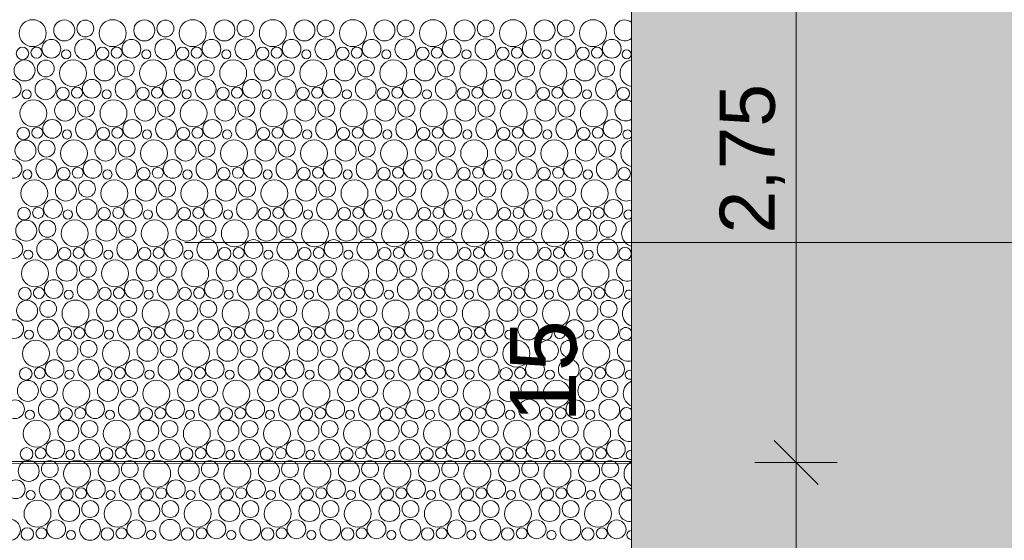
# Model space of a CAD drawing. Header units: metres. Extents: x -167 to 338, y -186 to 508.
# Tile 167 of 256: x 74.88 to 79.36, y 42.65 to 45.01. Entities that reach past the tile are written whole.
import ezdxf
from ezdxf.enums import TextEntityAlignment as Align

# ---------------------------------------------------------------- set-up
doc = ezdxf.new("R2010")
doc.units = ezdxf.units.M
doc.header["$MEASUREMENT"] = 0
doc.linetypes.add('LINE_LT_20', pattern=[11, 2, -0.9, 0.1, -0.9, 4, -1, 2, -0.1])
doc.linetypes.add('Öffnungslinie Tür Fenster', pattern=[0.23, 0.15, -0.08])
for name, color, linetype in [('60 Gelände 2D Übersicht', 7, 'Continuous'), ('60 Stellplätze', 7, 'Continuous'), ('94 Genehmigungsplanung Bemaßung', 7, 'Continuous'), ('PB-L-Baugrenze', 7, 'Continuous')]:
    doc.layers.add(name, color=color, linetype=linetype)
doc.styles.add('ERSTELLTER_STIL_1', font='arial.ttf')
doc.styles.add('ERSTELLTER_STIL_2', font='arial.ttf')
doc.dimstyles.new('ERSTELLTER_STIL__1', dxfattribs={"dimtxt": 0.25, "dimasz": 0.19, "dimexe": 0.18, "dimexo": 0.1, "dimgap": 0, "dimtad": 1, "dimtih": 1, "dimtoh": 1, "dimzin": 0, "dimdsep": 46, "dimtxsty": 'ERSTELLTER_STIL_1', "dimblk": 'ARROWHEAD_6', "dimblk1": 'ARROWHEAD_6', "dimblk2": 'ARROWHEAD_6', "dimcen": 0.09, "dimclrd": 7, "dimclre": 7, "dimclrt": 7, "dimazin": 0, "dimtfac": 1, "dimtdec": 4, "dimtmove": 0, "dimatfit": 3, "dimfxl": 1, "dimtolj": 1, "dimtzin": 0, "dimarcsym": 0})
doc.dimstyles.new('ERSTELLTER_STIL__2', dxfattribs={"dimtxt": 0.25, "dimasz": 0.19, "dimexe": 0.18, "dimexo": 0.1, "dimgap": 0, "dimtad": 1, "dimzin": 0, "dimdsep": 46, "dimtxsty": 'ERSTELLTER_STIL_1', "dimblk": 'ARROWHEAD_6', "dimblk1": 'ARROWHEAD_6', "dimblk2": 'ARROWHEAD_6', "dimcen": 0.09, "dimclrd": 7, "dimclre": 7, "dimclrt": 7, "dimazin": 0, "dimtfac": 1, "dimtdec": 4, "dimtmove": 0, "dimatfit": 3, "dimfxl": 1, "dimtolj": 1, "dimtzin": 0, "dimarcsym": 0})

# ---------------------------------------------------------------- blocks, each defined once
blk = doc.blocks.new('*X43', base_point=(27236.1321, 33357.279))
at = {"layer": '60 Gelände 2D Übersicht', "color": 9, "linetype": 'Continuous', "lineweight": 18}
for centre, radius in [((74.9437, 44.9506), 0.0612), ((75.0873, 44.9631), 0.0477), ((75.1833, 44.9719), 0.0384), ((75.3074, 44.9506), 0.0612), ((75.451, 44.9631), 0.0477), ((75.547, 44.9719), 0.0384), ((75.6711, 44.9506), 0.0612), ((75.8147, 44.9631), 0.0477), ((75.9107, 44.9719), 0.0384), ((76.0348, 44.9506), 0.0612), ((76.1784, 44.9631), 0.0477), ((76.2744, 44.9719), 0.0384), ((76.3985, 44.9506), 0.0612), ((76.5421, 44.9631), 0.0477), ((76.6381, 44.9719), 0.0384), ((76.7622, 44.9506), 0.0612), ((76.9058, 44.9631), 0.0477), ((77.0018, 44.9719), 0.0384), ((77.1259, 44.9506), 0.0612), ((77.2695, 44.9631), 0.0477), ((77.3655, 44.9719), 0.0384), ((77.4896, 44.9506), 0.0612), ((75.0288, 44.8797), 0.0426), ((75.1823, 44.8776), 0.0473), ((75.3925, 44.8797), 0.0426), ((75.546, 44.8776), 0.0473), ((75.7562, 44.8797), 0.0426), ((75.9097, 44.8776), 0.0473), ((76.1199, 44.8797), 0.0426), ((76.2734, 44.8776), 0.0473), ((76.4836, 44.8797), 0.0426), ((76.6371, 44.8776), 0.0473), ((76.8473, 44.8797), 0.0426), ((77.0008, 44.8776), 0.0473), ((77.211, 44.8797), 0.0426), ((77.3645, 44.8776), 0.0473), ((77.5747, 44.8797), 0.0426), ((74.8976, 44.8584), 0.0286), ((74.9614, 44.862), 0.0251), ((75.0962, 44.8543), 0.0207), ((75.2613, 44.8584), 0.0286), ((75.3251, 44.862), 0.0251), ((75.4599, 44.8543), 0.0207), ((75.625, 44.8584), 0.0286), ((75.6888, 44.862), 0.0251), ((75.8236, 44.8543), 0.0207), ((75.9887, 44.8584), 0.0286), ((76.0525, 44.862), 0.0251), ((76.1873, 44.8543), 0.0207), ((76.3524, 44.8584), 0.0286), ((76.4162, 44.862), 0.0251), ((76.551, 44.8543), 0.0207), ((76.7161, 44.8584), 0.0286), ((76.78, 44.862), 0.0251), ((76.9147, 44.8543), 0.0207), ((77.0798, 44.8584), 0.0286), ((77.1437, 44.862), 0.0251), ((77.2784, 44.8543), 0.0207), ((77.4435, 44.8584), 0.0286), ((77.5074, 44.862), 0.0251), ((77.6421, 44.8543), 0.0207), ((74.9073, 44.7811), 0.0477), ((75.0033, 44.7899), 0.0384), ((75.1274, 44.7686), 0.0612), ((75.271, 44.7811), 0.0477), ((75.367, 44.7899), 0.0384), ((75.4911, 44.7686), 0.0612), ((75.6347, 44.7811), 0.0477), ((75.7307, 44.7899), 0.0384), ((75.8548, 44.7686), 0.0612), ((75.9984, 44.7811), 0.0477), ((76.0944, 44.7899), 0.0384), ((76.2185, 44.7686), 0.0612), ((76.3621, 44.7811), 0.0477), ((76.4581, 44.7899), 0.0384), ((76.5822, 44.7686), 0.0612), ((76.7258, 44.7811), 0.0477), ((76.8218, 44.7899), 0.0384), ((76.9459, 44.7686), 0.0612), ((77.0895, 44.7811), 0.0477), ((77.1855, 44.7899), 0.0384), ((77.3096, 44.7686), 0.0612), ((77.4532, 44.7811), 0.0477), ((77.5492, 44.7899), 0.0384), ((74.8488, 44.6977), 0.0426), ((75.0023, 44.6956), 0.0473), ((75.2125, 44.6977), 0.0426), ((75.366, 44.6956), 0.0473), ((75.5762, 44.6977), 0.0426), ((75.7297, 44.6956), 0.0473), ((75.9399, 44.6977), 0.0426), ((76.0934, 44.6956), 0.0473), ((76.3036, 44.6977), 0.0426), ((76.4571, 44.6956), 0.0473), ((76.6673, 44.6977), 0.0426), ((76.8208, 44.6956), 0.0473), ((77.031, 44.6977), 0.0426), ((77.1845, 44.6956), 0.0473), ((77.3947, 44.6977), 0.0426), ((77.5482, 44.6956), 0.0473), ((74.9162, 44.6723), 0.0207), ((75.0813, 44.6765), 0.0286), ((75.1451, 44.68), 0.0251), ((75.2799, 44.6723), 0.0207), ((75.445, 44.6765), 0.0286), ((75.5088, 44.68), 0.0251), ((75.6436, 44.6723), 0.0207), ((75.8087, 44.6765), 0.0286), ((75.8725, 44.68), 0.0251), ((76.0073, 44.6723), 0.0207), ((76.1724, 44.6765), 0.0286), ((76.2362, 44.68), 0.0251), ((76.371, 44.6723), 0.0207), ((76.5361, 44.6765), 0.0286), ((76.6, 44.68), 0.0251), ((76.7347, 44.6723), 0.0207), ((76.8998, 44.6765), 0.0286), ((76.9637, 44.68), 0.0251), ((77.0984, 44.6723), 0.0207), ((77.2635, 44.6765), 0.0286), ((77.3274, 44.68), 0.0251), ((77.4621, 44.6723), 0.0207), ((77.6272, 44.6765), 0.0286), ((74.9474, 44.5866), 0.0612), ((75.091, 44.5991), 0.0477), ((75.187, 44.6079), 0.0384), ((75.3111, 44.5866), 0.0612), ((75.4547, 44.5991), 0.0477), ((75.5507, 44.6079), 0.0384), ((75.6748, 44.5866), 0.0612), ((75.8184, 44.5991), 0.0477), ((75.9144, 44.6079), 0.0384), ((76.0385, 44.5866), 0.0612), ((76.1821, 44.5991), 0.0477), ((76.2781, 44.6079), 0.0384), ((76.4022, 44.5866), 0.0612), ((76.5458, 44.5991), 0.0477), ((76.6418, 44.6079), 0.0384), ((76.7659, 44.5866), 0.0612), ((76.9095, 44.5991), 0.0477), ((77.0055, 44.6079), 0.0384), ((77.1296, 44.5866), 0.0612), ((77.2732, 44.5991), 0.0477), ((77.3692, 44.6079), 0.0384), ((77.4933, 44.5866), 0.0612), ((75.0325, 44.5157), 0.0426), ((75.186, 44.5136), 0.0473), ((75.3962, 44.5157), 0.0426), ((75.5497, 44.5136), 0.0473), ((75.7599, 44.5157), 0.0426), ((75.9134, 44.5136), 0.0473), ((76.1236, 44.5157), 0.0426), ((76.2771, 44.5136), 0.0473), ((76.4873, 44.5157), 0.0426), ((76.6408, 44.5136), 0.0473), ((76.851, 44.5157), 0.0426), ((77.0045, 44.5136), 0.0473), ((77.2147, 44.5157), 0.0426), ((77.3682, 44.5136), 0.0473), ((77.5784, 44.5157), 0.0426), ((74.9013, 44.4945), 0.0286), ((74.9651, 44.498), 0.0251), ((75.0999, 44.4903), 0.0207), ((75.265, 44.4945), 0.0286), ((75.3288, 44.498), 0.0251), ((75.4636, 44.4903), 0.0207), ((75.6287, 44.4945), 0.0286), ((75.6925, 44.498), 0.0251), ((75.8273, 44.4903), 0.0207), ((75.9924, 44.4945), 0.0286), ((76.0562, 44.498), 0.0251), ((76.191, 44.4903), 0.0207), ((76.3561, 44.4945), 0.0286), ((76.42, 44.498), 0.0251), ((76.5547, 44.4903), 0.0207), ((76.7198, 44.4945), 0.0286), ((76.7837, 44.498), 0.0251), ((76.9184, 44.4903), 0.0207), ((77.0835, 44.4945), 0.0286), ((77.1474, 44.498), 0.0251), ((77.2821, 44.4903), 0.0207), ((77.4472, 44.4945), 0.0286), ((77.5111, 44.498), 0.0251), ((74.911, 44.4171), 0.0477), ((75.007, 44.4259), 0.0384), ((75.1311, 44.4047), 0.0612), ((75.2747, 44.4171), 0.0477), ((75.3707, 44.4259), 0.0384), ((75.4948, 44.4047), 0.0612), ((75.6384, 44.4171), 0.0477), ((75.7344, 44.4259), 0.0384), ((75.8585, 44.4047), 0.0612), ((76.0021, 44.4171), 0.0477), ((76.0981, 44.4259), 0.0384), ((76.2222, 44.4047), 0.0612), ((76.3658, 44.4171), 0.0477), ((76.4618, 44.4259), 0.0384), ((76.5859, 44.4047), 0.0612), ((76.7295, 44.4171), 0.0477), ((76.8255, 44.4259), 0.0384), ((76.9496, 44.4047), 0.0612), ((77.0932, 44.4171), 0.0477), ((77.1892, 44.4259), 0.0384), ((77.3133, 44.4047), 0.0612), ((77.4569, 44.4171), 0.0477), ((77.5529, 44.4259), 0.0384), ((74.8525, 44.3337), 0.0426), ((75.006, 44.3316), 0.0473), ((75.2162, 44.3337), 0.0426), ((75.3697, 44.3316), 0.0473), ((75.5799, 44.3337), 0.0426), ((75.7334, 44.3316), 0.0473), ((75.9436, 44.3337), 0.0426), ((76.0971, 44.3316), 0.0473), ((76.3073, 44.3337), 0.0426), ((76.4608, 44.3316), 0.0473), ((76.671, 44.3337), 0.0426), ((76.8245, 44.3316), 0.0473), ((77.0347, 44.3337), 0.0426), ((77.1882, 44.3316), 0.0473), ((77.3984, 44.3337), 0.0426), ((77.5519, 44.3316), 0.0473), ((74.9199, 44.3083), 0.0207), ((75.085, 44.3125), 0.0286), ((75.1488, 44.316), 0.0251), ((75.2836, 44.3083), 0.0207), ((75.4487, 44.3125), 0.0286), ((75.5125, 44.316), 0.0251), ((75.6473, 44.3083), 0.0207), ((75.8124, 44.3125), 0.0286), ((75.8762, 44.316), 0.0251), ((76.011, 44.3083), 0.0207), ((76.1761, 44.3125), 0.0286), ((76.24, 44.316), 0.0251), ((76.3747, 44.3083), 0.0207), ((76.5398, 44.3125), 0.0286), ((76.6037, 44.316), 0.0251), ((76.7384, 44.3083), 0.0207), ((76.9035, 44.3125), 0.0286), ((76.9674, 44.316), 0.0251), ((77.1021, 44.3083), 0.0207), ((77.2672, 44.3125), 0.0286), ((77.3311, 44.316), 0.0251), ((77.4658, 44.3083), 0.0207), ((77.631, 44.3125), 0.0286), ((74.9511, 44.2227), 0.0612), ((75.0947, 44.2351), 0.0477), ((75.1907, 44.2439), 0.0384), ((75.3148, 44.2227), 0.0612), ((75.4584, 44.2351), 0.0477), ((75.5544, 44.2439), 0.0384), ((75.6785, 44.2227), 0.0612), ((75.8221, 44.2351), 0.0477), ((75.9181, 44.2439), 0.0384), ((76.0422, 44.2227), 0.0612), ((76.1858, 44.2351), 0.0477), ((76.2818, 44.2439), 0.0384), ((76.4059, 44.2227), 0.0612), ((76.5495, 44.2351), 0.0477), ((76.6455, 44.2439), 0.0384), ((76.7696, 44.2227), 0.0612), ((76.9132, 44.2351), 0.0477), ((77.0092, 44.2439), 0.0384), ((77.1333, 44.2227), 0.0612), ((77.2769, 44.2351), 0.0477), ((77.3729, 44.2439), 0.0384), ((77.4971, 44.2227), 0.0612), ((75.0362, 44.1517), 0.0426), ((75.1897, 44.1496), 0.0473), ((75.3999, 44.1517), 0.0426), ((75.5534, 44.1496), 0.0473), ((75.7636, 44.1517), 0.0426), ((75.9171, 44.1496), 0.0473), ((76.1273, 44.1517), 0.0426), ((76.2808, 44.1496), 0.0473), ((76.491, 44.1517), 0.0426), ((76.6445, 44.1496), 0.0473), ((76.8547, 44.1517), 0.0426), ((77.0082, 44.1496), 0.0473), ((77.2184, 44.1517), 0.0426), ((77.3719, 44.1496), 0.0473), ((77.5822, 44.1517), 0.0426), ((74.905, 44.1305), 0.0286), ((74.9688, 44.134), 0.0251), ((75.2687, 44.1305), 0.0286), ((75.3325, 44.134), 0.0251), ((75.6324, 44.1305), 0.0286), ((75.6962, 44.134), 0.0251), ((75.9961, 44.1305), 0.0286), ((76.06, 44.134), 0.0251), ((76.3598, 44.1305), 0.0286), ((76.4237, 44.134), 0.0251), ((76.7235, 44.1305), 0.0286), ((76.7874, 44.134), 0.0251), ((77.0872, 44.1305), 0.0286), ((77.1511, 44.134), 0.0251), ((77.451, 44.1305), 0.0286), ((77.5148, 44.134), 0.0251), ((75.1036, 44.1263), 0.0207), ((75.4673, 44.1263), 0.0207), ((75.831, 44.1263), 0.0207), ((76.1947, 44.1263), 0.0207), ((76.5584, 44.1263), 0.0207), ((76.9221, 44.1263), 0.0207), ((77.2858, 44.1263), 0.0207), ((74.9147, 44.0531), 0.0477), ((75.0107, 44.0619), 0.0384), ((75.1348, 44.0407), 0.0612), ((75.2784, 44.0531), 0.0477), ((75.3744, 44.0619), 0.0384), ((75.4985, 44.0407), 0.0612), ((75.6421, 44.0531), 0.0477), ((75.7381, 44.0619), 0.0384), ((75.8622, 44.0407), 0.0612), ((76.0058, 44.0531), 0.0477), ((76.1018, 44.0619), 0.0384), ((76.2259, 44.0407), 0.0612), ((76.3695, 44.0531), 0.0477), ((76.4655, 44.0619), 0.0384), ((76.5896, 44.0407), 0.0612), ((76.7332, 44.0531), 0.0477), ((76.8292, 44.0619), 0.0384), ((76.9533, 44.0407), 0.0612), ((77.0969, 44.0531), 0.0477), ((77.1929, 44.0619), 0.0384), ((77.3171, 44.0407), 0.0612), ((77.4606, 44.0531), 0.0477), ((77.5567, 44.0619), 0.0384), ((75.0097, 43.9676), 0.0473), ((75.3734, 43.9676), 0.0473), ((75.7371, 43.9676), 0.0473), ((76.1008, 43.9676), 0.0473), ((76.4645, 43.9676), 0.0473), ((76.8282, 43.9676), 0.0473), ((77.1919, 43.9676), 0.0473), ((77.5556, 43.9676), 0.0473), ((74.8562, 43.9697), 0.0426), ((75.0887, 43.9485), 0.0286), ((75.1525, 43.952), 0.0251), ((75.2199, 43.9697), 0.0426), ((75.4524, 43.9485), 0.0286), ((75.5162, 43.952), 0.0251), ((75.5836, 43.9697), 0.0426), ((75.8161, 43.9485), 0.0286), ((75.88, 43.952), 0.0251), ((75.9473, 43.9697), 0.0426), ((76.1798, 43.9485), 0.0286), ((76.2437, 43.952), 0.0251), ((76.311, 43.9697), 0.0426), ((76.5435, 43.9485), 0.0286), ((76.6074, 43.952), 0.0251), ((76.6747, 43.9697), 0.0426), ((76.9072, 43.9485), 0.0286), ((76.9711, 43.952), 0.0251), ((77.0384, 43.9697), 0.0426), ((77.271, 43.9485), 0.0286), ((77.3348, 43.952), 0.0251), ((77.4022, 43.9697), 0.0426), ((77.6347, 43.9485), 0.0286), ((74.9236, 43.9443), 0.0207), ((75.2873, 43.9443), 0.0207), ((75.651, 43.9443), 0.0207), ((76.0147, 43.9443), 0.0207), ((76.3784, 43.9443), 0.0207), ((76.7421, 43.9443), 0.0207), ((77.1058, 43.9443), 0.0207), ((77.4695, 43.9443), 0.0207), ((74.9548, 43.8587), 0.0612), ((75.0984, 43.8711), 0.0477), ((75.1944, 43.8799), 0.0384), ((75.3185, 43.8587), 0.0612), ((75.4621, 43.8711), 0.0477), ((75.5581, 43.8799), 0.0384), ((75.6822, 43.8587), 0.0612), ((75.8258, 43.8711), 0.0477), ((75.9218, 43.8799), 0.0384), ((76.0459, 43.8587), 0.0612), ((76.1895, 43.8711), 0.0477), ((76.2855, 43.8799), 0.0384), ((76.4096, 43.8587), 0.0612), ((76.5532, 43.8711), 0.0477), ((76.6492, 43.8799), 0.0384), ((76.7733, 43.8587), 0.0612), ((76.9169, 43.8711), 0.0477), ((77.0129, 43.8799), 0.0384), ((77.1371, 43.8587), 0.0612), ((77.2806, 43.8711), 0.0477), ((77.3767, 43.8799), 0.0384), ((77.5008, 43.8587), 0.0612), ((74.9087, 43.7665), 0.0286), ((74.9725, 43.77), 0.0251), ((75.0399, 43.7877), 0.0426), ((75.1934, 43.7856), 0.0473), ((75.2724, 43.7665), 0.0286), ((75.3362, 43.77), 0.0251), ((75.4036, 43.7877), 0.0426), ((75.5571, 43.7856), 0.0473), ((75.6361, 43.7665), 0.0286), ((75.7, 43.77), 0.0251), ((75.7673, 43.7877), 0.0426), ((75.9208, 43.7856), 0.0473), ((75.9998, 43.7665), 0.0286), ((76.0637, 43.77), 0.0251), ((76.131, 43.7877), 0.0426), ((76.2845, 43.7856), 0.0473), ((76.3635, 43.7665), 0.0286), ((76.4274, 43.77), 0.0251), ((76.4947, 43.7877), 0.0426), ((76.6482, 43.7856), 0.0473), ((76.7272, 43.7665), 0.0286), ((76.7911, 43.77), 0.0251), ((76.8584, 43.7877), 0.0426), ((77.0119, 43.7856), 0.0473), ((77.091, 43.7665), 0.0286), ((77.1548, 43.77), 0.0251), ((77.2222, 43.7877), 0.0426), ((77.3756, 43.7856), 0.0473), ((77.4547, 43.7665), 0.0286), ((77.5185, 43.77), 0.0251), ((77.5859, 43.7877), 0.0426), ((75.1073, 43.7623), 0.0207), ((75.471, 43.7623), 0.0207), ((75.8347, 43.7623), 0.0207), ((76.1984, 43.7623), 0.0207), ((76.5621, 43.7623), 0.0207), ((76.9258, 43.7623), 0.0207), ((77.2895, 43.7623), 0.0207), ((74.9184, 43.6891), 0.0477), ((75.0144, 43.6979), 0.0384), ((75.1385, 43.6767), 0.0612), ((75.2821, 43.6891), 0.0477), ((75.3781, 43.6979), 0.0384), ((75.5022, 43.6767), 0.0612), ((75.6458, 43.6891), 0.0477), ((75.7418, 43.6979), 0.0384), ((75.8659, 43.6767), 0.0612), ((76.0095, 43.6891), 0.0477), ((76.1055, 43.6979), 0.0384), ((76.2296, 43.6767), 0.0612), ((76.3732, 43.6891), 0.0477), ((76.4692, 43.6979), 0.0384), ((76.5933, 43.6767), 0.0612), ((76.7369, 43.6891), 0.0477), ((76.8329, 43.6979), 0.0384), ((76.9571, 43.6767), 0.0612), ((77.1006, 43.6891), 0.0477), ((77.1967, 43.6979), 0.0384), ((77.3208, 43.6767), 0.0612), ((77.4643, 43.6891), 0.0477), ((77.5604, 43.6979), 0.0384), ((74.8599, 43.6057), 0.0426), ((75.0134, 43.6036), 0.0473), ((75.0924, 43.5845), 0.0286), ((75.1562, 43.588), 0.0251), ((75.2236, 43.6057), 0.0426), ((75.3771, 43.6036), 0.0473), ((75.4561, 43.5845), 0.0286), ((75.52, 43.588), 0.0251), ((75.5873, 43.6057), 0.0426), ((75.7408, 43.6036), 0.0473), ((75.8198, 43.5845), 0.0286), ((75.8837, 43.588), 0.0251), ((75.951, 43.6057), 0.0426), ((76.1045, 43.6036), 0.0473), ((76.1835, 43.5845), 0.0286), ((76.2474, 43.588), 0.0251), ((76.3147, 43.6057), 0.0426), ((76.4682, 43.6036), 0.0473), ((76.5472, 43.5845), 0.0286), ((76.6111, 43.588), 0.0251), ((76.6784, 43.6057), 0.0426), ((76.8319, 43.6036), 0.0473), ((76.911, 43.5845), 0.0286), ((76.9748, 43.588), 0.0251), ((77.0422, 43.6057), 0.0426), ((77.1956, 43.6036), 0.0473), ((77.2747, 43.5845), 0.0286), ((77.3385, 43.588), 0.0251), ((77.4059, 43.6057), 0.0426), ((77.5593, 43.6036), 0.0473), ((74.9273, 43.5803), 0.0207), ((75.291, 43.5803), 0.0207), ((75.6547, 43.5803), 0.0207), ((76.0184, 43.5803), 0.0207), ((76.3821, 43.5803), 0.0207), ((76.7458, 43.5803), 0.0207), ((77.1095, 43.5803), 0.0207), ((77.4732, 43.5803), 0.0207), ((74.9585, 43.4947), 0.0612), ((75.1021, 43.5071), 0.0477), ((75.1981, 43.5159), 0.0384), ((75.3222, 43.4947), 0.0612), ((75.4658, 43.5071), 0.0477), ((75.5618, 43.5159), 0.0384), ((75.6859, 43.4947), 0.0612), ((75.8295, 43.5071), 0.0477), ((75.9255, 43.5159), 0.0384), ((76.0496, 43.4947), 0.0612), ((76.1932, 43.5071), 0.0477), ((76.2892, 43.5159), 0.0384), ((76.4133, 43.4947), 0.0612), ((76.5569, 43.5071), 0.0477), ((76.6529, 43.5159), 0.0384), ((76.7771, 43.4947), 0.0612), ((76.9206, 43.5071), 0.0477), ((77.0167, 43.5159), 0.0384), ((77.1408, 43.4947), 0.0612), ((77.2843, 43.5071), 0.0477), ((77.3804, 43.5159), 0.0384), ((77.5045, 43.4947), 0.0612), ((75.0436, 43.4238), 0.0426), ((75.1971, 43.4216), 0.0473), ((75.4073, 43.4238), 0.0426), ((75.5608, 43.4216), 0.0473), ((75.771, 43.4238), 0.0426), ((75.9245, 43.4216), 0.0473), ((76.1347, 43.4238), 0.0426), ((76.2882, 43.4216), 0.0473), ((76.4984, 43.4238), 0.0426), ((76.6519, 43.4216), 0.0473), ((76.8622, 43.4238), 0.0426), ((77.0156, 43.4216), 0.0473), ((77.2259, 43.4238), 0.0426), ((77.3793, 43.4216), 0.0473), ((77.5896, 43.4238), 0.0426), ((74.9124, 43.4025), 0.0286), ((74.9762, 43.406), 0.0251), ((75.111, 43.3983), 0.0207), ((75.2761, 43.4025), 0.0286), ((75.34, 43.406), 0.0251), ((75.4747, 43.3983), 0.0207), ((75.6398, 43.4025), 0.0286), ((75.7037, 43.406), 0.0251), ((75.8384, 43.3983), 0.0207), ((76.0035, 43.4025), 0.0286), ((76.0674, 43.406), 0.0251), ((76.2021, 43.3983), 0.0207), ((76.3672, 43.4025), 0.0286), ((76.4311, 43.406), 0.0251), ((76.5658, 43.3983), 0.0207), ((76.731, 43.4025), 0.0286), ((76.7948, 43.406), 0.0251), ((76.9295, 43.3983), 0.0207), ((77.0947, 43.4025), 0.0286), ((77.1585, 43.406), 0.0251), ((77.2932, 43.3983), 0.0207), ((77.4584, 43.4025), 0.0286), ((77.5222, 43.406), 0.0251), ((74.9221, 43.3251), 0.0477), ((75.0181, 43.334), 0.0384), ((75.1422, 43.3127), 0.0612), ((75.2858, 43.3251), 0.0477), ((75.3818, 43.334), 0.0384), ((75.5059, 43.3127), 0.0612), ((75.6495, 43.3251), 0.0477), ((75.7455, 43.334), 0.0384), ((75.8696, 43.3127), 0.0612), ((76.0132, 43.3251), 0.0477), ((76.1092, 43.334), 0.0384), ((76.2333, 43.3127), 0.0612), ((76.3769, 43.3251), 0.0477), ((76.4729, 43.334), 0.0384), ((76.5971, 43.3127), 0.0612), ((76.7406, 43.3251), 0.0477), ((76.8367, 43.334), 0.0384), ((76.9608, 43.3127), 0.0612), ((77.1043, 43.3251), 0.0477), ((77.2004, 43.334), 0.0384), ((77.3245, 43.3127), 0.0612), ((77.468, 43.3251), 0.0477), ((77.5641, 43.334), 0.0384), ((74.8636, 43.2418), 0.0426), ((75.0171, 43.2396), 0.0473), ((75.2273, 43.2418), 0.0426), ((75.3808, 43.2396), 0.0473), ((75.591, 43.2418), 0.0426), ((75.7445, 43.2396), 0.0473), ((75.9547, 43.2418), 0.0426), ((76.1082, 43.2396), 0.0473), ((76.3184, 43.2418), 0.0426), ((76.4719, 43.2396), 0.0473), ((76.6822, 43.2418), 0.0426), ((76.8356, 43.2396), 0.0473), ((77.0459, 43.2418), 0.0426), ((77.1993, 43.2396), 0.0473), ((77.4096, 43.2418), 0.0426), ((77.563, 43.2396), 0.0473), ((74.931, 43.2163), 0.0207), ((75.0961, 43.2205), 0.0286), ((75.16, 43.224), 0.0251), ((75.2947, 43.2163), 0.0207), ((75.4598, 43.2205), 0.0286), ((75.5237, 43.224), 0.0251), ((75.6584, 43.2163), 0.0207), ((75.8235, 43.2205), 0.0286), ((75.8874, 43.224), 0.0251), ((76.0221, 43.2163), 0.0207), ((76.1872, 43.2205), 0.0286), ((76.2511, 43.224), 0.0251), ((76.3858, 43.2163), 0.0207), ((76.551, 43.2205), 0.0286), ((76.6148, 43.224), 0.0251), ((76.7495, 43.2163), 0.0207), ((76.9147, 43.2205), 0.0286), ((76.9785, 43.224), 0.0251), ((77.1132, 43.2163), 0.0207), ((77.2784, 43.2205), 0.0286), ((77.3422, 43.224), 0.0251), ((77.4769, 43.2163), 0.0207), ((74.9622, 43.1307), 0.0612), ((75.1058, 43.1431), 0.0477), ((75.2018, 43.152), 0.0384), ((75.3259, 43.1307), 0.0612), ((75.4695, 43.1431), 0.0477), ((75.5655, 43.152), 0.0384), ((75.6896, 43.1307), 0.0612), ((75.8332, 43.1431), 0.0477), ((75.9292, 43.152), 0.0384), ((76.0533, 43.1307), 0.0612), ((76.1969, 43.1431), 0.0477), ((76.2929, 43.152), 0.0384), ((76.4171, 43.1307), 0.0612), ((76.5606, 43.1431), 0.0477), ((76.6567, 43.152), 0.0384), ((76.7808, 43.1307), 0.0612), ((76.9243, 43.1431), 0.0477), ((77.0204, 43.152), 0.0384), ((77.1445, 43.1307), 0.0612), ((77.288, 43.1431), 0.0477), ((77.3841, 43.152), 0.0384), ((77.5082, 43.1307), 0.0612), ((75.0473, 43.0598), 0.0426), ((75.2008, 43.0576), 0.0473), ((75.411, 43.0598), 0.0426), ((75.5645, 43.0576), 0.0473), ((75.7747, 43.0598), 0.0426), ((75.9282, 43.0576), 0.0473), ((76.1384, 43.0598), 0.0426), ((76.2919, 43.0576), 0.0473), ((76.5022, 43.0598), 0.0426), ((76.6556, 43.0576), 0.0473), ((76.8659, 43.0598), 0.0426), ((77.0193, 43.0576), 0.0473), ((77.2296, 43.0598), 0.0426), ((77.383, 43.0576), 0.0473), ((77.5933, 43.0598), 0.0426), ((74.9161, 43.0385), 0.0286), ((74.98, 43.042), 0.0251), ((75.1147, 43.0343), 0.0207), ((75.2798, 43.0385), 0.0286), ((75.3437, 43.042), 0.0251), ((75.4784, 43.0343), 0.0207), ((75.6435, 43.0385), 0.0286), ((75.7074, 43.042), 0.0251), ((75.8421, 43.0343), 0.0207), ((76.0072, 43.0385), 0.0286), ((76.0711, 43.042), 0.0251), ((76.2058, 43.0343), 0.0207), ((76.371, 43.0385), 0.0286), ((76.4348, 43.042), 0.0251), ((76.5695, 43.0343), 0.0207), ((76.7347, 43.0385), 0.0286), ((76.7985, 43.042), 0.0251), ((76.9332, 43.0343), 0.0207), ((77.0984, 43.0385), 0.0286), ((77.1622, 43.042), 0.0251), ((77.2969, 43.0343), 0.0207), ((77.4621, 43.0385), 0.0286), ((77.5259, 43.042), 0.0251), ((74.9258, 42.9611), 0.0477), ((75.0218, 42.97), 0.0384), ((75.1459, 42.9487), 0.0612), ((75.2895, 42.9611), 0.0477), ((75.3855, 42.97), 0.0384), ((75.5096, 42.9487), 0.0612), ((75.6532, 42.9611), 0.0477), ((75.7492, 42.97), 0.0384), ((75.8733, 42.9487), 0.0612), ((76.0169, 42.9611), 0.0477), ((76.1129, 42.97), 0.0384), ((76.2371, 42.9487), 0.0612), ((76.3806, 42.9611), 0.0477), ((76.4767, 42.97), 0.0384), ((76.6008, 42.9487), 0.0612), ((76.7443, 42.9611), 0.0477), ((76.8404, 42.97), 0.0384), ((76.9645, 42.9487), 0.0612), ((77.108, 42.9611), 0.0477), ((77.2041, 42.97), 0.0384), ((77.3282, 42.9487), 0.0612), ((77.4717, 42.9611), 0.0477), ((77.5678, 42.97), 0.0384), ((74.8673, 42.8778), 0.0426), ((75.0208, 42.8756), 0.0473), ((75.231, 42.8778), 0.0426), ((75.3845, 42.8756), 0.0473), ((75.5947, 42.8778), 0.0426), ((75.7482, 42.8756), 0.0473), ((75.9584, 42.8778), 0.0426), ((76.1119, 42.8756), 0.0473), ((76.3222, 42.8778), 0.0426), ((76.4756, 42.8756), 0.0473), ((76.6859, 42.8778), 0.0426), ((76.8393, 42.8756), 0.0473), ((77.0496, 42.8778), 0.0426), ((77.203, 42.8756), 0.0473), ((77.4133, 42.8778), 0.0426), ((77.5668, 42.8756), 0.0473), ((74.9347, 42.8523), 0.0207), ((75.0998, 42.8565), 0.0286), ((75.1637, 42.86), 0.0251), ((75.2984, 42.8523), 0.0207), ((75.4635, 42.8565), 0.0286), ((75.5274, 42.86), 0.0251), ((75.6621, 42.8523), 0.0207), ((75.8272, 42.8565), 0.0286), ((75.8911, 42.86), 0.0251), ((76.0258, 42.8523), 0.0207), ((76.191, 42.8565), 0.0286), ((76.2548, 42.86), 0.0251), ((76.3895, 42.8523), 0.0207), ((76.5547, 42.8565), 0.0286), ((76.6185, 42.86), 0.0251), ((76.7532, 42.8523), 0.0207), ((76.9184, 42.8565), 0.0286), ((76.9822, 42.86), 0.0251), ((77.1169, 42.8523), 0.0207), ((77.2821, 42.8565), 0.0286), ((77.3459, 42.86), 0.0251), ((77.4807, 42.8523), 0.0207), ((74.9659, 42.7667), 0.0612), ((75.1095, 42.7791), 0.0477), ((75.2055, 42.788), 0.0384), ((75.3296, 42.7667), 0.0612), ((75.4732, 42.7791), 0.0477), ((75.5692, 42.788), 0.0384), ((75.6933, 42.7667), 0.0612), ((75.8369, 42.7791), 0.0477), ((75.9329, 42.788), 0.0384), ((76.0571, 42.7667), 0.0612), ((76.2006, 42.7791), 0.0477), ((76.2967, 42.788), 0.0384), ((76.4208, 42.7667), 0.0612), ((76.5643, 42.7791), 0.0477), ((76.6604, 42.788), 0.0384), ((76.7845, 42.7667), 0.0612), ((76.928, 42.7791), 0.0477), ((77.0241, 42.788), 0.0384), ((77.1482, 42.7667), 0.0612), ((77.2917, 42.7791), 0.0477), ((77.3878, 42.788), 0.0384), ((77.5119, 42.7667), 0.0612), ((74.8408, 42.6936), 0.0473), ((75.051, 42.6958), 0.0426), ((75.2045, 42.6936), 0.0473), ((75.4147, 42.6958), 0.0426), ((75.5682, 42.6936), 0.0473), ((75.7784, 42.6958), 0.0426), ((75.9319, 42.6936), 0.0473), ((76.1422, 42.6958), 0.0426), ((76.2956, 42.6936), 0.0473), ((76.5059, 42.6958), 0.0426), ((76.6593, 42.6936), 0.0473), ((76.8696, 42.6958), 0.0426), ((77.023, 42.6936), 0.0473), ((77.2333, 42.6958), 0.0426), ((77.3868, 42.6936), 0.0473), ((77.597, 42.6958), 0.0426), ((74.9198, 42.6745), 0.0286), ((74.9837, 42.678), 0.0251), ((75.1184, 42.6703), 0.0207), ((75.2835, 42.6745), 0.0286), ((75.3474, 42.678), 0.0251), ((75.4821, 42.6703), 0.0207), ((75.6472, 42.6745), 0.0286), ((75.7111, 42.678), 0.0251), ((75.8458, 42.6703), 0.0207), ((76.011, 42.6745), 0.0286), ((76.0748, 42.678), 0.0251), ((76.2095, 42.6703), 0.0207), ((76.3747, 42.6745), 0.0286), ((76.4385, 42.678), 0.0251), ((76.5732, 42.6703), 0.0207), ((76.7384, 42.6745), 0.0286), ((76.8022, 42.678), 0.0251), ((76.9369, 42.6703), 0.0207), ((77.1021, 42.6745), 0.0286), ((77.1659, 42.678), 0.0251), ((77.3007, 42.6703), 0.0207), ((77.4658, 42.6745), 0.0286), ((77.5296, 42.678), 0.0251)]:
    blk.add_circle(centre, radius, dxfattribs=at)
for centre, radius, start, end in [((77.6332, 44.9631), 0.0477, 49.6259, 310.3741), ((77.6733, 44.7686), 0.0612, 98.6819, 261.3181), ((77.6369, 44.5991), 0.0477, 55.2458, 304.7542), ((77.6458, 44.4903), 0.0207, 27.837, 332.163), ((77.6771, 44.4047), 0.0612, 102.2114, 257.7886), ((77.6406, 44.2351), 0.0477, 60.5055, 299.4945), ((77.6495, 44.1263), 0.0207, 45.1735, 314.8265), ((77.6808, 44.0407), 0.0612, 105.7886, 254.2114), ((77.6443, 43.8711), 0.0477, 65.5045, 294.4955), ((77.6532, 43.7623), 0.0207, 58.2883, 301.7117), ((77.6845, 43.6767), 0.0612, 109.4302, 250.5698), ((77.6384, 43.5845), 0.0286, 25.819, 334.181), ((77.648, 43.5071), 0.0477, 70.3117, 289.6883), ((77.6569, 43.3983), 0.0207, 69.7371, 290.2629), ((77.6882, 43.3127), 0.0612, 113.1554, 246.8446), ((77.6421, 43.2205), 0.0286, 39.6025, 320.3975), ((77.6517, 43.1431), 0.0477, 74.9783, 285.0217), ((77.6607, 43.0343), 0.0207, 80.3859, 279.6141), ((77.6919, 42.9487), 0.0612, 116.9875, 243.0125), ((77.6458, 42.8565), 0.0286, 50.1488, 309.8512), ((77.6554, 42.7791), 0.0477, 79.5448, 280.4552), ((77.6644, 42.6703), 0.0207, 90.7051, 269.2949)]:
    blk.add_arc(centre, radius, start, end, dxfattribs=at)
blk = doc.blocks.new('*D450', base_point=(27236.1321, 33357.279))
at = {"layer": '94 Genehmigungsplanung Bemaßung', "color": 7, "linetype": 'Continuous', "lineweight": 13}
for p, q in [((72.1629, 46.9539), (72.1629, 47.3289)), ((77.6624, 46.9539), (77.6624, 47.3289)), ((72.2629, 47.2414), (72.0629, 47.0414)), ((77.7624, 47.2414), (77.5624, 47.0414)), ((72.1629, 47.1414), (77.6624, 47.1414))]:
    blk.add_line(p, q, dxfattribs=at)
at = {"layer": '94 Genehmigungsplanung Bemaßung', "color": 7, "lineweight": 13, "insert": (74.579, 47.1914), "char_height": 0.25, "attachment_point": 7, "style": 'ERSTELLTER_STIL_1'}
blk.add_mtext('\\A1;{\\pql;\\fArial|b0|i0|c0|p0;\\W1.000000;5,50}', dxfattribs=at)
blk = doc.blocks.new('ARROWHEAD_6')
at = {"color": 0, "linetype": 'Continuous', "lineweight": 0}
for p, q in [((-0.5, -0.5), (0.5, 0.5)), ((0, 0), (-1, 0))]:
    blk.add_line(p, q, dxfattribs=at)
blk = doc.blocks.new('*D451', base_point=(27236.1321, 33357.279))
at = {"layer": '94 Genehmigungsplanung Bemaßung', "color": 7, "linetype": 'Continuous', "lineweight": 13}
for p, q in [((77.6624, 46.9539), (77.6624, 47.3289)), ((84.1638, 46.9539), (84.1638, 47.3289)), ((77.7624, 47.2414), (77.5624, 47.0414)), ((84.2638, 47.2414), (84.0638, 47.0414)), ((77.6624, 47.1414), (84.1638, 47.1414))]:
    blk.add_line(p, q, dxfattribs=at)
at = {"layer": '94 Genehmigungsplanung Bemaßung', "color": 7, "lineweight": 13, "insert": (80.5795, 47.1914), "char_height": 0.25, "attachment_point": 7, "style": 'ERSTELLTER_STIL_1'}
blk.add_mtext('\\A1;{\\pql;\\fArial|b0|i0|c0|p0;\\W1.000000;6,50}', dxfattribs=at)
blk = doc.blocks.new('*D543', base_point=(27236.1321, 33357.279))
at = {"layer": '94 Genehmigungsplanung Bemaßung', "color": 7, "linetype": 'Continuous', "lineweight": 13}
for p, q in [((78.3117, 43.0991), (78.5117, 42.8991)), ((78.5992, 42.9991), (78.2242, 42.9991)), ((78.4117, 40.2491), (78.4117, 42.9991)), ((78.3117, 40.3491), (78.5117, 40.1491)), ((78.5992, 40.2491), (78.2242, 40.2491))]:
    blk.add_line(p, q, dxfattribs=at)
at = {"layer": '94 Genehmigungsplanung Bemaßung', "color": 7, "lineweight": 13, "insert": (78.3617, 41.2904), "char_height": 0.25, "attachment_point": 7, "rotation": 90, "style": 'ERSTELLTER_STIL_1'}
blk.add_mtext('\\A1;{\\pql;\\fArial|b0|i0|c0|p0;\\W1.000000;2,75}', dxfattribs=at)
blk = doc.blocks.new('*D544', base_point=(27236.1321, 33357.279))
at = {"layer": '94 Genehmigungsplanung Bemaßung', "color": 7, "linetype": 'Continuous', "lineweight": 13}
for p, q in [((78.3117, 45.8487), (78.5117, 45.6487)), ((78.5992, 45.7487), (78.2242, 45.7487)), ((78.4117, 42.9991), (78.4117, 45.7487)), ((78.3117, 43.0991), (78.5117, 42.8991)), ((78.5992, 42.9991), (78.2242, 42.9991))]:
    blk.add_line(p, q, dxfattribs=at)
at = {"layer": '94 Genehmigungsplanung Bemaßung', "color": 7, "lineweight": 13, "insert": (78.3617, 44.0402), "char_height": 0.25, "attachment_point": 7, "rotation": 90, "style": 'ERSTELLTER_STIL_1'}
blk.add_mtext('\\A1;{\\pql;\\fArial|b0|i0|c0|p0;\\W1.000000;2,75}', dxfattribs=at)
blk = doc.blocks.new('Parkplätze 27_2')
at = {"layer": '60 Stellplätze', "color": 7, "linetype": 'Continuous', "lineweight": 13, "flags": 128}
blk.add_lwpolyline([(5.495, 0), (5.505, 0), (5.505, 5.4989), (5.495, 5.4989)], close=True, dxfattribs=at)
at = {"layer": '60 Stellplätze', "color": 7, "linetype": 'Continuous', "lineweight": 13, "style": 'ERSTELLTER_STIL_2'}
for tag, p in [('num_start_0', (0.4, 0.4146)), ('num_start_1', (3.15, 0.4171)), ('num_start_2', (5.9, 0.4146))]:
    blk.add_attdef(tag, text='', height=0.3, dxfattribs=at).set_placement(p, align=Align.MIDDLE_CENTER)

msp = doc.modelspace()

# ---------------------------------------------------------------- hatches: boundary and pattern name
at = {"layer": '60 Gelände 2D Übersicht', "linetype": 'Continuous', "lineweight": 18}
h = msp.add_hatch(dxfattribs=at)
h.set_pattern_fill('Mörtel_0001', color=8, style=0, pattern_type=2)
h.set_pattern_definition([(45, (27236.1321, 33357.62905), (-0.11136931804, 0.11136931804), [0, -0.105, 0, -0.1575]), (110, (27236.4821, 33357.62905), (0.1480015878, 0.0538681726), [0, -0.077, 0, -0.133])])
h.paths.add_polyline_path([(58.1615, 45.7496), (66.6638, 45.7501), (66.663, 37.5001), (77.6619, 37.5142), (77.6627, 45.7491), (84.1676, 45.7491), (84.1668, 37.4991), (95.1657, 37.4991), (95.1665, 45.7491), (101.6703, 45.7491), (101.6703, 14.5263), (95.1658, 14.3351), (95.1689, 36.0142), (84.17, 36.0153), (84.1681, 14.0509), (77.6707, 13.994), (77.6638, 36.0132), (66.6649, 35.9991), (66.6638, 13.8829), (59.5867, 13.8829), (59.5867, 23.1797), (59.5867, 37.3459), (58.1625, 37.3459), (58.1625, 28.2047)])

# ---------------------------------------------------------------- linework, layer by layer
at = {"layer": '60 Stellplätze', "color": 7, "linetype": 'Continuous', "lineweight": 13}
msp.add_line((77.6641, 37.5001), (77.6637, 45.7416), dxfattribs=at)
at = {"layer": 'PB-L-Baugrenze', "color": 5, "linetype": 'LINE_LT_20', "lineweight": 18, "flags": 128}
for points in [[(7.3338, 20.3952), (7.3398, 43.9997), (98.611, 43.9997), (104.6642, 44.0001), (104.6656, 24.0001)], [(7.3338, 20.3952), (7.3398, 43.9997), (98.611, 43.9997), (104.8412, 44.0001), (104.8426, 24.0001)]]:
    msp.add_lwpolyline(points, dxfattribs=at)

# ---------------------------------------------------------------- block references
at = {"layer": '60 Gelände 2D Übersicht', "color": 9, "linetype": 'Öffnungslinie Tür Fenster', "lineweight": 18}
msp.add_blockref('*X43', (27236.1321, 33357.279), dxfattribs=at)
at = {"layer": '60 Stellplätze', "color": 7, "linetype": 'Continuous', "lineweight": 13}
ref = msp.add_blockref('Parkplätze 27_2', (77.6619, 37.4991), dxfattribs=dict(at, rotation=89.9945255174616))
ref.add_attrib('num_start_2', '15', dxfattribs={"color": 7, "linetype": 'Continuous', "lineweight": 13, "height": 0.3, "rotation": 89.9945, "style": 'ERSTELLTER_STIL_2'}).set_placement((77.2625, 43.4137), align=Align.MIDDLE_CENTER)

# ---------------------------------------------------------------- dimensions: what is measured, and where the dimension line sits
at = {"layer": '94 Genehmigungsplanung Bemaßung', "color": 7, "linetype": 'Continuous', "lineweight": 13}
for base, p1, p2, picture, middle in [((77.6624, 47.1414), (72.1629, 45.7491), (77.6624, 42.9991), '*D450', (74.9027, 47.3164)), ((84.1638, 47.1414), (77.6624, 42.9991), (84.1638, 45.7491), '*D451', (80.9031, 47.3164))]:
    dim = msp.add_linear_dim(base=base, p1=p1, p2=p2, dimstyle='ERSTELLTER_STIL__1', dxfattribs=at)
    dim.commit()
    dim.dimension.update_dxf_attribs({"geometry": picture, "text_midpoint": middle, "dimtype": 160})
for base, p1, p2, picture, middle in [((78.4117, 45.7487), (77.6624, 42.9991), (77.6627, 45.7487), '*D544', (78.2367, 44.3639)), ((78.4117, 42.9991), (77.6621, 40.2491), (77.6624, 42.9991), '*D543', (78.2367, 41.614))]:
    dim = msp.add_linear_dim(base=base, p1=p1, p2=p2, angle=90, dimstyle='ERSTELLTER_STIL__2', dxfattribs=at)
    dim.commit()
    dim.dimension.update_dxf_attribs({"geometry": picture, "text_midpoint": middle, "dimtype": 160, "text_rotation": 90})

doc.saveas('drawing.dxf')
